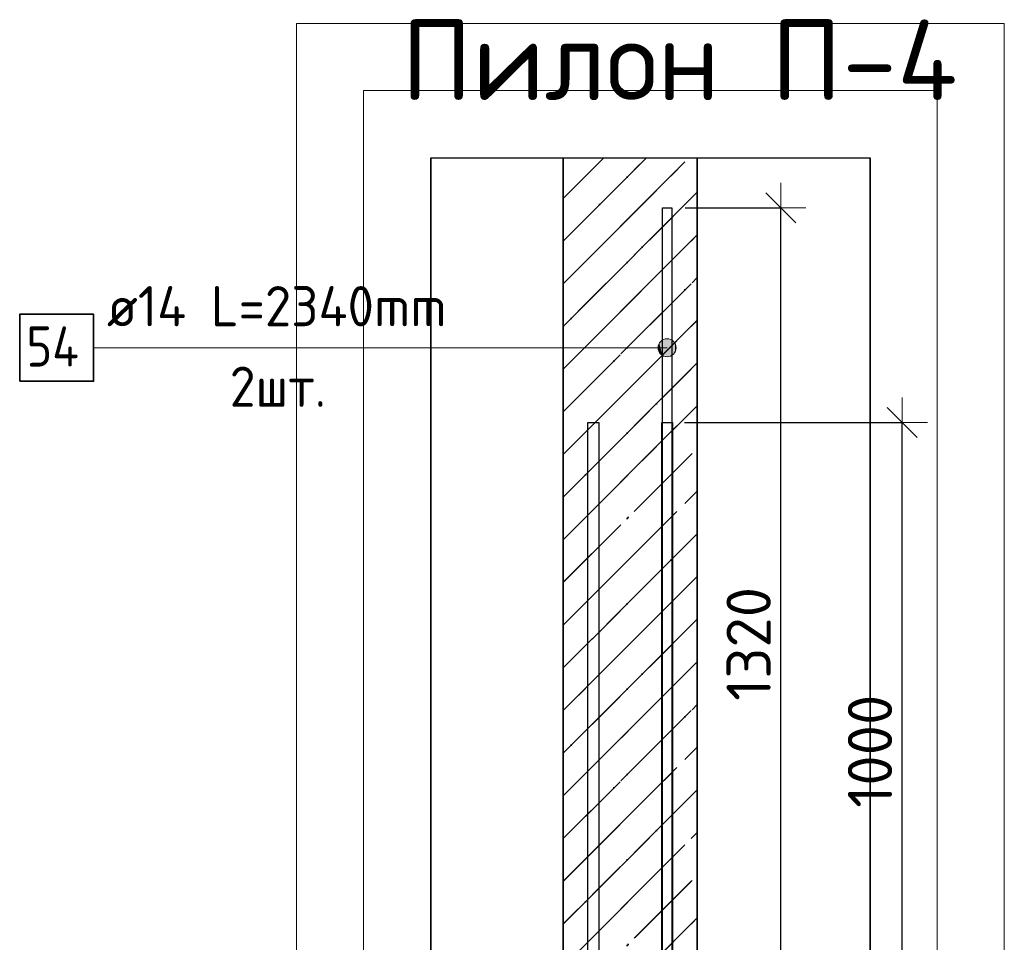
# Model space of a CAD drawing. Header units: millimetres. Extents: x -24871 to 40608, y -2869 to 48080.
# Tile 38 of 119: x -19373 to -17905, y 46704 to 48080. Entities that reach past the tile are written whole.
import ezdxf

# ---------------------------------------------------------------- set-up
doc = ezdxf.new("R2010")
doc.units = ezdxf.units.MM
doc.header["$PDMODE"] = 65
doc.linetypes.add('______11', pattern=[150, 120, -15, 0, -15])
doc.linetypes.add('______5', pattern=[330, 240, -30, 30, -30])
for name, color, linetype, lineweight in [('Standard', 7, 'Continuous', 25), ('Арм.стержн. вертикальными 1', 22, 'Continuous', 35), ('Размерная линия_ общее', 7, 'Continuous', 13)]:
    doc.layers.add(name, color=color, linetype=linetype, lineweight=lineweight)
doc.layers.add('Арм.стержн. вертикальными 2', color=7, linetype='Continuous', lineweight=35, true_color=0x006e00)
doc.styles.add('ISOCPEUR', font='ISOCPEUR')
doc.dimstyles.new('DIMSTYLE_5', dxfattribs={"dimtxt": 66, "dimasz": 75, "dimexe": 0, "dimexo": 0, "dimgap": 33, "dimtad": 2, "dimdec": 0, "dimrnd": 5, "dimzin": 12, "dimdsep": 46, "dimtxsty": 'ISOCPEUR', "dimblk1": 'ALL_ML_STRICH', "dimblk2": 'ALL_ML_STRICH', "dimsah": 1, "dimcen": 0, "dimclrd": 7, "dimclre": 256, "dimclrt": 7, "dimadec": 0, "dimazin": 0, "dimtfac": 1, "dimtdec": 0, "dimtix": 1, "dimtmove": 2, "dimatfit": 3, "dimfxl": 0, "dimtzin": 0, "dimlwd": 0, "dimlwe": -3, "dimarcsym": 0})

# ---------------------------------------------------------------- blocks, each defined once
blk = doc.blocks.new('ALL_ML_STRICH')
at = {"color": 0, "linetype": 'ByBlock', "lineweight": -2}
for p, q in [((0, -0.5), (0, 0.5)), ((-0.3, -0.3), (0.3, 0.3)), ((-1, 0), (0.5, 0))]:
    blk.add_line(p, q, dxfattribs=at)
blk = doc.blocks.new('*D64')
at = {"layer": 'DEFPOINTS', "color": 7, "linetype": 'Continuous', "lineweight": 13, "transparency": 33554687}
for p in [(-18401.8, 47479.1), (-18362.8, 46479.1), (-18057.4, 46479.1)]:
    blk.add_point(p, dxfattribs=at)
at = {"layer": 'Размерная линия_ общее', "color": 253, "linetype": 'Continuous', "lineweight": -2, "true_color": 0xa0a0a0, "transparency": 33554687}
for p, q in [((-18381.8, 47479.1), (-18057.4, 47479.1)), ((-18342.8, 46479.1), (-18057.4, 46479.1))]:
    blk.add_line(p, q, dxfattribs=at)
at = {"layer": 'Размерная линия_ общее', "color": 7, "linetype": 'Continuous', "lineweight": -2, "transparency": 33554687}
blk.add_line((-18057.4, 46479.1), (-18057.4, 47479.1), dxfattribs=at)
at = {"layer": 'Размерная линия_ общее', "color": 7, "linetype": 'Continuous', "lineweight": 13, "transparency": 33554687, "xscale": 75, "yscale": 75, "zscale": 75}
for p, rotation in [((-18057.4, 47479.1), 90), ((-18057.4, 46479.1), 270)]:
    blk.add_blockref('ALL_ML_STRICH', p, dxfattribs=dict(at, rotation=rotation))
at = {"layer": 'Размерная линия_ общее', "color": 7, "linetype": 'Continuous', "lineweight": 13, "transparency": 33554687, "insert": (-18105.4, 46989), "char_height": 66, "width": 264, "attachment_point": 5, "rotation": 90, "style": 'ISOCPEUR'}
blk.add_mtext('\\A1;{1000}', dxfattribs=at)
blk = doc.blocks.new('*D67')
at = {"layer": 'DEFPOINTS', "color": 7, "linetype": 'Continuous', "lineweight": 13, "transparency": 33554687}
for p in [(-18400.8, 47799.1), (-18362.8, 46479.1), (-18238.3, 46479.1)]:
    blk.add_point(p, dxfattribs=at)
at = {"layer": 'Размерная линия_ общее', "color": 253, "linetype": 'Continuous', "lineweight": -2, "true_color": 0xa0a0a0, "transparency": 33554687}
for p, q in [((-18380.8, 47799.1), (-18238.3, 47799.1)), ((-18342.8, 46479.1), (-18238.3, 46479.1))]:
    blk.add_line(p, q, dxfattribs=at)
at = {"layer": 'Размерная линия_ общее', "color": 7, "linetype": 'Continuous', "lineweight": -2, "transparency": 33554687}
blk.add_line((-18238.3, 46479.1), (-18238.3, 47799.1), dxfattribs=at)
at = {"layer": 'Размерная линия_ общее', "color": 7, "linetype": 'Continuous', "lineweight": 13, "transparency": 33554687, "xscale": 75, "yscale": 75, "zscale": 75}
for p, rotation in [((-18238.3, 47799.1), 90), ((-18238.3, 46479.1), 270)]:
    blk.add_blockref('ALL_ML_STRICH', p, dxfattribs=dict(at, rotation=rotation))
at = {"layer": 'Размерная линия_ общее', "color": 7, "linetype": 'Continuous', "lineweight": 13, "transparency": 33554687, "insert": (-18286.3, 47149), "char_height": 66, "width": 264, "attachment_point": 5, "rotation": 90, "style": 'ISOCPEUR'}
blk.add_mtext('\\A1;{1320}', dxfattribs=at)

msp = doc.modelspace()

# ---------------------------------------------------------------- hatches: boundary and pattern name
at = {"layer": 'Standard', "linetype": 'Continuous', "lineweight": 35, "transparency": 33554687}
h = msp.add_hatch(dxfattribs=at)
h.set_pattern_fill('__________541', scale=30, angle=135, style=0, pattern_type=2)
h.set_pattern_definition([(225, (0, 0), (63.63961, -63.63961), [120, -15, 0, -15]), (225, (31.82, -31.82), (63.63961, -63.63961), [240, -30, 30, -30])])
h.paths.add_polyline_path([(-18562.8, 46479.1), (-18362.8, 46479.1), (-18362.8, 47873.9), (-18562.8, 47873.9)], flags=0)
at = {"layer": 'Арм.стержн. вертикальными 2', "linetype": 'Continuous', "lineweight": 13, "transparency": 33554687}
for points in [[(-18419.4, 47583.7), (-18419.4, 47597.2), (-18421.3, 47590.5)], [(-18419.4, 47583.7), (-18419.4, 47597.2), (-18421.3, 47590.5)], [(-18419.4, 47597.2), (-18414.6, 47578.9), (-18414.6, 47602.1)], [(-18419.4, 47597.2), (-18414.6, 47578.9), (-18414.6, 47602.1)], [(-18419.4, 47597.2), (-18419.4, 47583.7), (-18414.6, 47578.9)], [(-18419.4, 47597.2), (-18419.4, 47583.7), (-18414.6, 47578.9)], [(-18414.6, 47602.1), (-18407.8, 47577), (-18407.8, 47604)], [(-18414.6, 47602.1), (-18407.8, 47577), (-18407.8, 47604)], [(-18414.6, 47602.1), (-18414.6, 47578.9), (-18407.8, 47577)], [(-18414.6, 47602.1), (-18414.6, 47578.9), (-18407.8, 47577)], [(-18407.8, 47604), (-18407.8, 47577), (-18401.1, 47578.9)], [(-18407.8, 47604), (-18401.1, 47578.9), (-18401.1, 47602.1)], [(-18407.8, 47604), (-18407.8, 47577), (-18401.1, 47578.9)], [(-18407.8, 47604), (-18401.1, 47578.9), (-18401.1, 47602.1)], [(-18401.1, 47602.1), (-18401.1, 47578.9), (-18396.2, 47583.7)], [(-18401.1, 47602.1), (-18396.2, 47583.7), (-18396.2, 47597.2)], [(-18401.1, 47602.1), (-18401.1, 47578.9), (-18396.2, 47583.7)], [(-18401.1, 47602.1), (-18396.2, 47583.7), (-18396.2, 47597.2)], [(-18396.2, 47597.2), (-18396.2, 47583.7), (-18394.3, 47590.5)], [(-18396.2, 47597.2), (-18396.2, 47583.7), (-18394.3, 47590.5)]]:
    msp.add_hatch(color=7, dxfattribs=at).paths.add_polyline_path(points)

# ---------------------------------------------------------------- linework, layer by layer
at = {"layer": 'Standard', "color": 52, "linetype": 'Continuous', "lineweight": 13, "transparency": 33554687}
for p, q in [((-18760.2, 47873.9), (-18105.2, 47873.9)), ((-18760.2, 47873.9), (-18105.2, 47873.9)), ((-18760.2, 47873.9), (-18760.2, 42675)), ((-18760.2, 42675), (-18760.2, 47873.9)), ((-18105.2, 47873.9), (-18105.2, 42675)), ((-18105.2, 42675), (-18105.2, 47873.9))]:
    msp.add_line(p, q, dxfattribs=at)
at = {"layer": 'Standard', "color": 52, "linetype": 'Continuous', "lineweight": -3, "transparency": 33554687}
for p, q in [((-18760.2, 47873.9), (-18105.2, 47873.9)), ((-18760.2, 47873.9), (-18105.2, 47873.9)), ((-18760.2, 47873.9), (-18760.2, 42675)), ((-18760.2, 42675), (-18760.2, 47873.9)), ((-18105.2, 47873.9), (-18105.2, 42675)), ((-18105.2, 42675), (-18105.2, 47873.9))]:
    msp.add_line(p, q, dxfattribs=at)
at = {"layer": 'Standard', "color": 7, "linetype": 'Continuous', "lineweight": 25, "transparency": 33554687}
msp.add_line((-18612.8, 47873.9), (-18312.8, 47873.9), dxfattribs=at)
msp.add_line((-18612.8, 47873.9), (-18312.8, 47873.9), dxfattribs=at)
at = {"layer": 'Standard', "color": 7, "linetype": 'Continuous', "lineweight": 35, "transparency": 33554687}
for p, q in [((-18562.8, 47873.9), (-18562.8, 46479.1)), ((-18562.8, 47873.9), (-18562.8, 46479.1)), ((-18362.8, 46479.1), (-18362.8, 47873.9)), ((-18362.8, 46479.1), (-18362.8, 47873.9))]:
    msp.add_line(p, q, dxfattribs=at)
at = {"layer": 'Standard', "color": 253, "linetype": '______11', "lineweight": 35, "true_color": 0xababab, "transparency": 33554687}
for p, q in [((-18562.8, 47749.6), (-18438.6, 47873.9)), ((-18562.8, 47622.4), (-18362.8, 47822.4)), ((-18562.8, 47495.1), (-18362.8, 47695.1)), ((-18562.8, 47367.8), (-18362.8, 47567.8)), ((-18562.8, 47240.5), (-18362.8, 47440.5)), ((-18562.8, 47113.2), (-18362.8, 47313.2)), ((-18562.8, 46986), (-18362.8, 47186)), ((-18562.8, 46858.7), (-18362.8, 47058.7)), ((-18562.8, 46731.4), (-18362.8, 46931.4)), ((-18562.8, 46604.1), (-18362.8, 46804.1))]:
    msp.add_line(p, q, dxfattribs=at)
at = {"layer": 'Standard', "color": 253, "linetype": '______5', "lineweight": 35, "true_color": 0xababab, "transparency": 33554687}
for p, q in [((-18562.8, 47686), (-18374.9, 47873.9)), ((-18562.8, 47813.3), (-18502.2, 47873.9)), ((-18562.8, 47558.7), (-18362.8, 47758.7)), ((-18562.8, 47431.4), (-18362.8, 47631.4)), ((-18562.8, 47304.2), (-18362.8, 47504.2)), ((-18562.8, 47176.9), (-18362.8, 47376.9)), ((-18562.8, 47049.6), (-18362.8, 47249.6)), ((-18562.8, 46922.3), (-18362.8, 47122.3)), ((-18562.8, 46795), (-18362.8, 46995)), ((-18562.8, 46667.8), (-18362.8, 46867.8)), ((-18562.8, 46540.5), (-18362.8, 46740.5))]:
    msp.add_line(p, q, dxfattribs=at)
at = {"layer": 'Standard', "color": 7, "linetype": 'Continuous', "lineweight": 13, "transparency": 33554687}
for points in [[(-18960.2, 42475), (-17905.2, 42475), (-17905.2, 48073.9), (-18960.2, 48073.9), (-18960.2, 42475)], [(-18860.2, 42575), (-18005.2, 42575), (-18005.2, 47973.9), (-18860.2, 47973.9), (-18860.2, 42575)]]:
    msp.add_lwpolyline(points, dxfattribs=at)
at = {"layer": 'Арм.стержн. вертикальными 1', "color": 7, "linetype": 'Continuous', "lineweight": 25, "transparency": 33554687}
for points in [[(-18525.8, 43109.1), (-18525.8, 47479.1), (-18509.8, 47479.1), (-18509.8, 43109.1), (-18525.8, 43109.1)], [(-18415.8, 43109.1), (-18415.8, 47479.1), (-18399.8, 47479.1), (-18399.8, 43109.1), (-18415.8, 43109.1)]]:
    msp.add_lwpolyline(points, dxfattribs=at)
at = {"layer": 'Арм.стержн. вертикальными 2', "color": 7, "linetype": 'Continuous', "lineweight": 13, "transparency": 33554687}
for p, q in [((-18407.8, 47604), (-18407.8, 47604)), ((-18407.8, 47604), (-18407.8, 47604)), ((-19262.8, 47590.5), (-18652.8, 47590.5)), ((-18652.8, 47590.5), (-18407.8, 47590.5)), ((-18652.8, 47590.5), (-18407.8, 47590.5)), ((-18421.3, 47590.5), (-18421.3, 47590.5)), ((-18421.3, 47590.5), (-18421.3, 47590.5)), ((-18394.3, 47590.5), (-18394.3, 47590.5)), ((-18394.3, 47590.5), (-18394.3, 47590.5)), ((-18407.8, 47577), (-18407.8, 47577)), ((-18407.8, 47577), (-18407.8, 47577))]:
    msp.add_line(p, q, dxfattribs=at)
at = {"layer": 'Арм.стержн. вертикальными 2', "color": 7, "linetype": 'Continuous', "lineweight": 25, "transparency": 33554687}
msp.add_lwpolyline([(-18400.8, 47799.1), (-18400.8, 45459.1), (-18414.8, 45459.1), (-18414.8, 47799.1), (-18400.8, 47799.1)], dxfattribs=at)
msp.add_lwpolyline([(-18400.8, 47799.1), (-18400.8, 45459.1), (-18414.8, 45459.1), (-18414.8, 47799.1), (-18400.8, 47799.1)], dxfattribs=at)
at = {"layer": 'Арм.стержн. вертикальными 2', "color": 7, "linetype": 'Continuous', "lineweight": 35, "transparency": 33554687}
msp.add_lwpolyline([(-19372.8, 47540.5), (-19262.8, 47540.5), (-19262.8, 47640.5), (-19372.8, 47640.5), (-19372.8, 47540.5)], dxfattribs=at)
at = {"layer": 'Арм.стержн. вертикальными 2', "color": 7, "linetype": 'Continuous', "lineweight": 13, "transparency": 33554687}
msp.add_circle((-18407.8, 47590.5), 13.5, dxfattribs=at)
msp.add_circle((-18407.8, 47590.5), 13.5, dxfattribs=at)

# ---------------------------------------------------------------- texts
at = {"layer": 'Standard', "color": 7, "linetype": 'Continuous', "lineweight": 13, "transparency": 33554687, "insert": (-18804.3, 48019.7), "char_height": 120, "width": 838.209, "attachment_point": 4, "style": 'ISOCPEUR'}
msp.add_mtext('\\A1;{\\fISOCPEUR|i0|b0;\\H120.000000;\\W1.000000;\\C7;Пилон П-4}\\P', dxfattribs=at)
at = {"layer": 'Арм.стержн. вертикальными 2', "color": 7, "linetype": 'Continuous', "lineweight": 25, "transparency": 33554687, "char_height": 60, "attachment_point": 7, "style": 'ISOCPEUR'}
for s, insert, width in [('\\W0.96;ø14 L=2340mm ', (-19242.8, 47622.5), 598.554), ('\\W0.88;54', (-19362.8, 47562.5), 116.399), ('\\W0.94;2шт. ', (-19059.8, 47502.5), 232.257)]:
    msp.add_mtext(s, dxfattribs=dict(at, insert=insert, width=width))

# ---------------------------------------------------------------- dimensions: what is measured, and where the dimension line sits
at = {"layer": 'Размерная линия_ общее', "color": 7, "linetype": 'Continuous', "lineweight": 13, "transparency": 33554687}
for base, p2, picture, middle in [((-18238.3, 47799.1), (-18380.8, 47799.1), '*D67', (-18286.3, 47149)), ((-18057.4, 47479.1), (-18381.8, 47479.1), '*D64', (-18105.4, 46989))]:
    dim = msp.add_linear_dim(base=base, p1=(-18342.8, 46479.1), p2=p2, angle=90, dimstyle='DIMSTYLE_5', override={"dimpost": '<>', "dimclrd": 7, "dimclre": 253, "dimclrt": 7, "dimlwd": 0, "dimlwe": 65533}, dxfattribs=at)
    dim.commit()
    dim.dimension.update_dxf_attribs({"geometry": picture, "text_midpoint": middle, "dimtype": 160})

doc.saveas('drawing.dxf')
